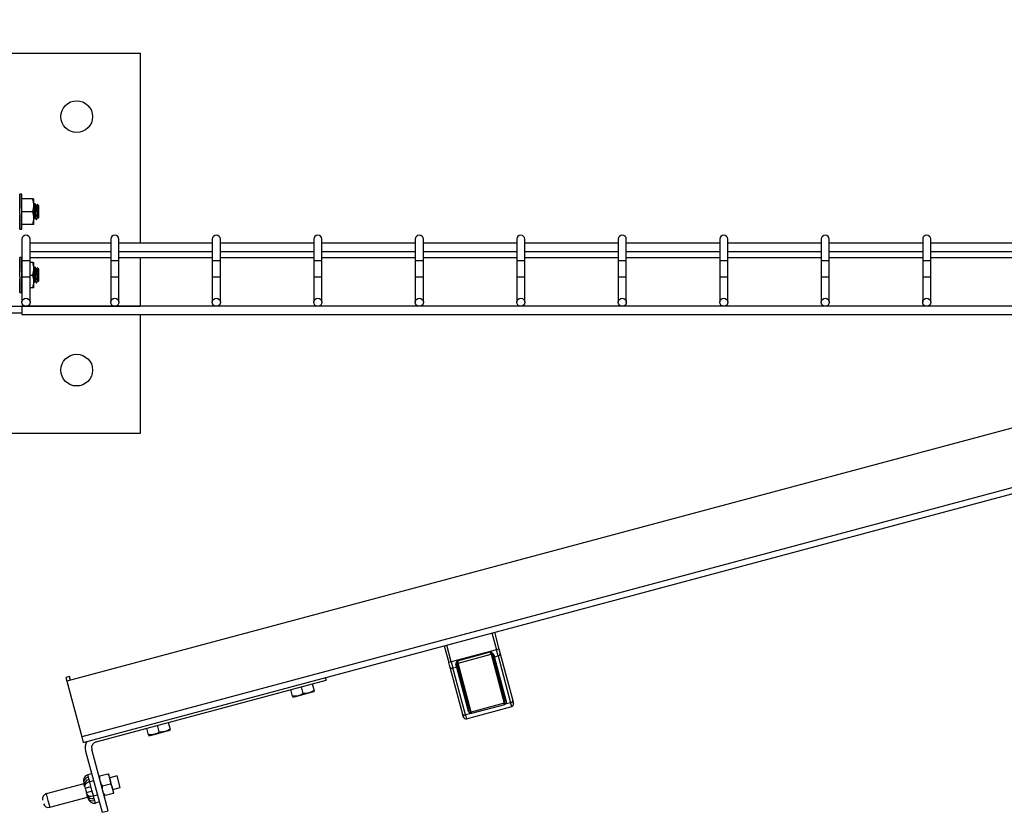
# Model space of a CAD drawing. Header units: inches. Extents: x 0.2 to 10.8, y 0.2 to 8.2.
# Tile 26 of 55: x 3.633 to 4.441, y 6.385 to 7.037. Entities that reach past the tile are written whole.
import ezdxf

# ---------------------------------------------------------------- set-up
doc = ezdxf.new("R2010")
doc.units = ezdxf.units.IN
doc.header["$MEASUREMENT"] = 0
doc.layers.add('DIMENSIONS', color=140, linetype='Continuous', lineweight=25)
doc.styles.add('SLDTEXTSTYLE0', font='TXT', dxfattribs={"width": 0.7})
doc.dimstyles.new('SLDDIMSTYLE0', dxfattribs={"dimtxt": 0.084961, "dimasz": 0.13, "dimexe": 0, "dimexo": 0.0625, "dimgap": 0.02124, "dimtad": 0, "dimtih": 1, "dimtoh": 1, "dimlfac": 24, "dimrnd": 1e-09, "dimzin": 12, "dimdsep": 46, "dimtxsty": 'SLDTEXTSTYLE0', "dimsah": 1, "dimcen": 0.09, "dimadec": 0, "dimazin": 3, "dimtfac": 1, "dimtofl": 0, "dimtmove": 0, "dimatfit": 3, "dimfxl": 0, "dimfrac": 2, "dimtolj": 1, "dimtzin": 12, "dimarcsym": 0})

# ---------------------------------------------------------------- blocks, each defined once
blk = doc.blocks.new('_D_7')
at = {"layer": 'DIMENSIONS'}
for p, q in [((3.52313, 6.94981), (3.52313, 7.41289)), ((5.15855, 6.94981), (5.15855, 7.41289)), ((3.52313, 7.28789), (4.08217, 7.28789)), ((4.19729, 7.28789), (4.16876, 7.28789)), ((4.16876, 7.28789), (4.16876, 7.15286)), ((4.52044, 7.28789), (4.54897, 7.28789)), ((4.54897, 7.28789), (4.54897, 7.15286)), ((5.15855, 7.28789), (4.63556, 7.28789)), ((4.16876, 7.15286), (4.19729, 7.15286)), ((4.54897, 7.15286), (4.52044, 7.15286))]:
    blk.add_line(p, q, dxfattribs=at)
for points in [[(3.52313, 7.28789), (3.65313, 7.26789), (3.65313, 7.30789)], [(5.15855, 7.28789), (5.02855, 7.30789), (5.02855, 7.26789)]]:
    blk.add_solid(points, dxfattribs=at)
at = {"layer": 'DIMENSIONS', "char_height": 0.083333, "attachment_point": 1, "style": 'SLDTEXTSTYLE0'}
for s, insert in [('39.25', (4.19729, 7.41434)), ('997.0', (4.19729, 7.26029))]:
    blk.add_mtext(s, dxfattribs=dict(at, insert=insert))

msp = doc.modelspace()

# ---------------------------------------------------------------- linework, layer by layer
for p, q in [((3.41897, 7.00898), (3.73147, 7.00898)), ((3.73147, 7.00898), (3.73147, 6.85281)), ((3.63268, 6.89302), (3.63251, 6.89302)), ((3.63251, 6.89302), (3.63251, 6.89248)), ((3.63268, 6.89248), (3.63251, 6.89248)), ((3.63251, 6.89248), (3.63252, 6.8914)), ((3.63268, 6.8914), (3.63251, 6.8914)), ((3.63251, 6.8914), (3.63252, 6.88984)), ((3.63268, 6.88984), (3.63251, 6.88984)), ((3.63251, 6.88984), (3.63252, 6.88786)), ((3.63252, 6.88903), (3.63251, 6.88903)), ((3.63418, 6.89309), (3.63259, 6.89309)), ((3.63418, 6.86445), (3.63418, 6.89309)), ((3.6433, 6.88919), (3.63418, 6.88919)), ((3.64423, 6.88398), (3.64423, 6.88919)), ((3.63268, 6.88786), (3.63251, 6.88786)), ((3.63251, 6.88786), (3.63253, 6.88552)), ((3.63268, 6.88552), (3.63251, 6.88552)), ((3.63251, 6.88552), (3.63253, 6.88361)), ((3.63268, 6.88293), (3.63251, 6.88293)), ((3.63251, 6.88293), (3.63253, 6.88175)), ((3.64423, 6.87356), (3.64423, 6.88398)), ((3.64524, 6.88528), (3.64495, 6.88528)), ((3.6464, 6.88378), (3.64613, 6.88378)), ((3.64813, 6.88354), (3.64699, 6.88469)), ((3.64813, 6.874), (3.64813, 6.88354)), ((3.63268, 6.88017), (3.63251, 6.88017)), ((3.63268, 6.87737), (3.63251, 6.88017)), ((3.63251, 6.87737), (3.63253, 6.87776)), ((3.63268, 6.87737), (3.63251, 6.87737)), ((3.63251, 6.87461), (3.63253, 6.87579)), ((3.63268, 6.87461), (3.63251, 6.87461)), ((3.63251, 6.87202), (3.63253, 6.87393)), ((3.63253, 6.87776), (3.63265, 6.87776)), ((3.63253, 6.87579), (3.6326, 6.87579)), ((3.63253, 6.87393), (3.63255, 6.87393)), ((3.63418, 6.87877), (3.6433, 6.87877)), ((3.64423, 6.86835), (3.64423, 6.87356)), ((3.64495, 6.87376), (3.64522, 6.87376)), ((3.64611, 6.87226), (3.6464, 6.87226)), ((3.6465, 6.87246), (3.6464, 6.87226)), ((3.64727, 6.87376), (3.64756, 6.87376)), ((3.6477, 6.87356), (3.64813, 6.874)), ((3.63268, 6.87202), (3.63251, 6.87202)), ((3.63251, 6.86968), (3.63253, 6.87174)), ((3.63268, 6.86968), (3.63251, 6.86968)), ((3.63251, 6.8677), (3.63252, 6.86951)), ((3.63251, 6.86851), (3.63252, 6.86851)), ((3.63268, 6.8677), (3.63251, 6.8677)), ((3.63251, 6.86614), (3.63252, 6.8676)), ((3.63268, 6.86614), (3.63251, 6.86614)), ((3.63251, 6.86506), (3.63252, 6.86609)), ((3.63268, 6.86506), (3.63251, 6.86506)), ((3.63251, 6.86452), (3.63251, 6.86505)), ((3.63268, 6.86452), (3.63251, 6.86452)), ((3.63259, 6.86445), (3.63418, 6.86445)), ((3.6433, 6.86835), (3.63418, 6.86835)), ((3.63438, 6.85614), (3.63438, 6.83864)), ((3.64105, 6.83864), (3.64105, 6.85614)), ((3.7073, 6.85614), (3.7073, 6.83864)), ((3.71397, 6.83864), (3.71397, 6.85614)), ((3.79063, 6.85614), (3.79063, 6.83864)), ((3.7973, 6.83864), (3.7973, 6.85614)), ((3.87397, 6.85614), (3.87397, 6.83864)), ((3.88063, 6.83864), (3.88063, 6.85614)), ((3.9573, 6.85614), (3.9573, 6.83864)), ((3.96397, 6.83864), (3.96397, 6.85614)), ((4.04063, 6.85614), (4.04063, 6.83864)), ((4.0473, 6.83864), (4.0473, 6.85614)), ((4.12397, 6.85614), (4.12397, 6.83864)), ((4.13063, 6.83864), (4.13063, 6.85614)), ((4.2073, 6.85614), (4.2073, 6.83864)), ((4.21397, 6.83864), (4.21397, 6.85614)), ((4.29063, 6.85614), (4.29063, 6.83864)), ((4.2973, 6.83864), (4.2973, 6.85614)), ((4.37397, 6.85614), (4.37397, 6.83864)), ((4.38063, 6.83864), (4.38063, 6.85614)), ((3.7073, 6.85281), (3.64105, 6.85281)), ((3.79063, 6.85281), (3.71397, 6.85281)), ((3.87397, 6.85281), (3.7973, 6.85281)), ((3.9573, 6.85281), (3.88063, 6.85281)), ((4.04063, 6.85281), (3.96397, 6.85281)), ((4.12397, 6.85281), (4.0473, 6.85281)), ((4.2073, 6.85281), (4.13063, 6.85281)), ((4.29063, 6.85281), (4.21397, 6.85281)), ((4.37397, 6.85281), (4.2973, 6.85281)), ((4.4573, 6.85281), (4.38063, 6.85281)), ((3.63268, 6.84094), (3.63251, 6.84094)), ((3.63251, 6.84094), (3.63251, 6.84039)), ((3.63268, 6.84039), (3.63251, 6.84039)), ((3.63251, 6.84039), (3.63252, 6.83932)), ((3.63418, 6.84101), (3.63259, 6.84101)), ((3.63418, 6.81236), (3.63418, 6.84101)), ((3.64105, 6.84614), (3.7073, 6.84614)), ((3.64105, 6.84123), (3.7073, 6.84123)), ((3.71397, 6.84614), (3.79063, 6.84614)), ((3.71397, 6.84123), (3.79063, 6.84123)), ((3.73147, 6.84123), (3.73147, 6.80102)), ((3.7973, 6.84614), (3.87397, 6.84614)), ((3.7973, 6.84123), (3.87397, 6.84123)), ((3.88063, 6.84614), (3.9573, 6.84614)), ((3.88063, 6.84123), (3.9573, 6.84123)), ((3.96397, 6.84614), (4.04063, 6.84614)), ((3.96397, 6.84123), (4.04063, 6.84123)), ((4.0473, 6.84614), (4.12397, 6.84614)), ((4.0473, 6.84123), (4.12397, 6.84123)), ((4.13063, 6.84614), (4.2073, 6.84614)), ((4.13063, 6.84123), (4.2073, 6.84123)), ((4.21397, 6.84614), (4.29063, 6.84614)), ((4.21397, 6.84123), (4.29063, 6.84123)), ((4.2973, 6.84614), (4.37397, 6.84614)), ((4.2973, 6.84123), (4.37397, 6.84123)), ((4.38063, 6.84614), (4.4573, 6.84614)), ((4.38063, 6.84123), (4.4573, 6.84123)), ((3.63268, 6.83932), (3.63251, 6.83932)), ((3.63251, 6.83932), (3.63252, 6.83776)), ((3.63268, 6.83776), (3.63251, 6.83776)), ((3.63251, 6.83776), (3.63252, 6.83577)), ((3.63252, 6.83695), (3.63251, 6.83695)), ((3.63268, 6.83577), (3.63251, 6.83577)), ((3.63251, 6.83577), (3.63253, 6.83344)), ((3.63268, 6.83344), (3.63251, 6.83344)), ((3.63251, 6.83344), (3.63253, 6.83152)), ((3.63438, 6.8371), (3.63418, 6.8371)), ((3.63438, 6.83864), (3.63438, 6.8251)), ((3.63438, 6.83864), (3.63772, 6.83864)), ((3.63772, 6.83864), (3.64105, 6.83864)), ((3.64105, 6.8251), (3.64105, 6.83864)), ((3.6433, 6.8371), (3.64105, 6.8371)), ((3.64423, 6.83189), (3.64423, 6.8371)), ((3.64423, 6.82148), (3.64423, 6.83189)), ((3.64524, 6.8332), (3.64495, 6.8332)), ((3.64813, 6.83146), (3.64699, 6.83261)), ((3.7073, 6.83864), (3.7073, 6.8251)), ((3.7073, 6.83864), (3.71063, 6.83864)), ((3.71063, 6.83864), (3.71397, 6.83864)), ((3.71397, 6.8251), (3.71397, 6.83864)), ((3.79063, 6.83864), (3.79063, 6.8251)), ((3.79063, 6.83864), (3.79397, 6.83864)), ((3.79397, 6.83864), (3.7973, 6.83864)), ((3.7973, 6.8251), (3.7973, 6.83864)), ((3.87397, 6.83864), (3.87397, 6.8251)), ((3.87397, 6.83864), (3.8773, 6.83864)), ((3.8773, 6.83864), (3.88063, 6.83864)), ((3.88063, 6.8251), (3.88063, 6.83864)), ((3.9573, 6.83864), (3.9573, 6.8251)), ((3.9573, 6.83864), (3.96063, 6.83864)), ((3.96063, 6.83864), (3.96397, 6.83864)), ((3.96397, 6.8251), (3.96397, 6.83864)), ((4.04063, 6.83864), (4.04063, 6.8251)), ((4.04063, 6.83864), (4.04397, 6.83864)), ((4.04397, 6.83864), (4.0473, 6.83864)), ((4.0473, 6.8251), (4.0473, 6.83864)), ((4.12397, 6.83864), (4.12397, 6.8251)), ((4.12397, 6.83864), (4.1273, 6.83864)), ((4.1273, 6.83864), (4.13063, 6.83864)), ((4.13063, 6.8251), (4.13063, 6.83864)), ((4.2073, 6.83864), (4.2073, 6.8251)), ((4.2073, 6.83864), (4.21063, 6.83864)), ((4.21063, 6.83864), (4.21397, 6.83864)), ((4.21397, 6.8251), (4.21397, 6.83864)), ((4.29063, 6.83864), (4.29063, 6.8251)), ((4.29063, 6.83864), (4.29397, 6.83864)), ((4.29397, 6.83864), (4.2973, 6.83864)), ((4.2973, 6.8251), (4.2973, 6.83864)), ((4.37397, 6.83864), (4.37397, 6.8251)), ((4.37397, 6.83864), (4.3773, 6.83864)), ((4.3773, 6.83864), (4.38063, 6.83864)), ((4.38063, 6.8251), (4.38063, 6.83864)), ((3.63268, 6.83084), (3.63251, 6.83084)), ((3.63251, 6.83084), (3.63253, 6.82966)), ((3.63268, 6.82528), (3.63251, 6.82809)), ((3.63268, 6.82809), (3.63251, 6.82809)), ((3.63251, 6.82528), (3.63253, 6.82568)), ((3.63268, 6.82528), (3.63251, 6.82528)), ((3.63251, 6.82253), (3.63253, 6.82371)), ((3.63253, 6.82568), (3.63265, 6.82568)), ((3.63253, 6.82371), (3.6326, 6.82371)), ((3.63418, 6.82669), (3.63438, 6.82669)), ((3.63438, 6.8251), (3.63438, 6.80435)), ((3.63438, 6.8251), (3.64105, 6.8251)), ((3.64105, 6.82669), (3.6433, 6.82669)), ((3.64105, 6.80435), (3.64105, 6.8251)), ((3.6464, 6.83169), (3.64613, 6.83169)), ((3.64813, 6.82191), (3.64813, 6.83146)), ((3.7073, 6.8251), (3.7073, 6.80435)), ((3.7073, 6.8251), (3.71397, 6.8251)), ((3.71397, 6.80435), (3.71397, 6.8251)), ((3.79063, 6.8251), (3.79063, 6.80435)), ((3.79063, 6.8251), (3.7973, 6.8251)), ((3.7973, 6.80435), (3.7973, 6.8251)), ((3.87397, 6.8251), (3.87397, 6.80435)), ((3.87397, 6.8251), (3.88063, 6.8251)), ((3.88063, 6.80435), (3.88063, 6.8251)), ((3.9573, 6.8251), (3.9573, 6.80435)), ((3.9573, 6.8251), (3.96397, 6.8251)), ((3.96397, 6.80435), (3.96397, 6.8251)), ((4.04063, 6.8251), (4.04063, 6.80435)), ((4.04063, 6.8251), (4.0473, 6.8251)), ((4.0473, 6.80435), (4.0473, 6.8251)), ((4.12397, 6.8251), (4.12397, 6.80435)), ((4.12397, 6.8251), (4.13063, 6.8251)), ((4.13063, 6.80435), (4.13063, 6.8251)), ((4.2073, 6.8251), (4.2073, 6.80435)), ((4.2073, 6.8251), (4.21397, 6.8251)), ((4.21397, 6.80435), (4.21397, 6.8251)), ((4.29063, 6.8251), (4.29063, 6.80435)), ((4.29063, 6.8251), (4.2973, 6.8251)), ((4.2973, 6.80435), (4.2973, 6.8251)), ((4.37397, 6.8251), (4.37397, 6.80435)), ((4.37397, 6.8251), (4.38063, 6.8251)), ((4.38063, 6.80435), (4.38063, 6.8251)), ((3.63268, 6.82253), (3.63251, 6.82253)), ((3.63251, 6.81993), (3.63253, 6.82185)), ((3.63268, 6.81993), (3.63251, 6.81993)), ((3.63251, 6.8176), (3.63253, 6.81965)), ((3.63268, 6.8176), (3.63251, 6.8176)), ((3.63251, 6.81561), (3.63252, 6.81742)), ((3.63251, 6.81643), (3.63252, 6.81643)), ((3.63268, 6.81561), (3.63251, 6.81561)), ((3.63253, 6.82185), (3.63255, 6.82185)), ((3.63438, 6.81627), (3.63418, 6.81627)), ((3.6433, 6.81627), (3.64105, 6.81627)), ((3.64423, 6.81627), (3.64423, 6.82148)), ((3.64495, 6.82168), (3.64522, 6.82168)), ((3.64611, 6.82018), (3.6464, 6.82018)), ((3.6465, 6.82037), (3.6464, 6.82018)), ((3.64727, 6.82168), (3.64756, 6.82168)), ((3.6477, 6.82148), (3.64813, 6.82191)), ((3.63251, 6.81405), (3.63252, 6.81551)), ((3.63268, 6.81405), (3.63251, 6.81405)), ((3.63251, 6.81298), (3.63252, 6.81401)), ((3.63268, 6.81298), (3.63251, 6.81298)), ((3.63251, 6.81243), (3.63251, 6.81296)), ((3.63268, 6.81243), (3.63251, 6.81243)), ((3.63259, 6.81236), (3.63418, 6.81236)), ((3.6242, 6.80102), (3.73151, 6.80102)), ((5.0473, 6.80102), (3.63438, 6.80102)), ((3.63438, 6.80102), (3.63438, 6.79435)), ((3.63438, 6.79544), (3.60651, 6.79544)), ((3.63438, 6.79435), (5.0473, 6.79435)), ((4.79577, 6.79435), (3.67127, 6.49304)), ((3.73147, 6.79435), (3.73147, 6.69648)), ((4.96135, 6.78977), (3.68351, 6.44737)), ((3.68475, 6.44273), (4.96259, 6.78513)), ((3.73147, 6.69648), (3.41897, 6.69648)), ((4.02028, 6.53264), (4.02401, 6.51874)), ((4.02229, 6.53318), (4.02602, 6.51928)), ((3.9811, 6.52214), (3.98482, 6.50824)), ((3.98683, 6.50878), (3.98311, 6.52268)), ((4.02401, 6.51874), (3.98683, 6.50878)), ((3.99197, 6.50973), (4.01908, 6.51699)), ((4.01959, 6.51508), (4.01908, 6.51699)), ((4.02602, 6.51928), (4.02401, 6.51874)), ((4.02533, 6.5138), (4.02401, 6.51874)), ((3.98683, 6.50878), (3.98482, 6.50824)), ((3.98683, 6.50878), (3.98816, 6.50384)), ((3.99197, 6.50973), (3.99248, 6.50782)), ((3.99248, 6.50782), (4.01959, 6.51508)), ((4.01959, 6.51508), (4.03035, 6.47494)), ((4.02114, 6.51334), (4.03076, 6.47745)), ((4.022, 6.51415), (4.02231, 6.51299)), ((4.02231, 6.51299), (4.02533, 6.5138)), ((4.03193, 6.4771), (4.02231, 6.51299)), ((4.02533, 6.5138), (4.03565, 6.47527)), ((4.02701, 6.51557), (4.03734, 6.47704)), ((3.98581, 6.50453), (3.99614, 6.466)), ((3.98816, 6.50384), (3.99118, 6.50465)), ((3.99848, 6.46531), (3.98816, 6.50384)), ((3.99118, 6.50465), (3.99087, 6.5058)), ((3.99118, 6.50465), (4.00079, 6.46876)), ((4.00163, 6.46964), (3.99202, 6.50553)), ((4.00324, 6.46768), (3.99248, 6.50782)), ((3.67339, 6.49672), (3.67049, 6.49594)), ((3.67049, 6.49594), (3.67127, 6.49304)), ((3.67127, 6.49304), (3.68351, 6.44737)), ((3.67417, 6.49382), (3.67339, 6.49672)), ((3.69538, 6.4433), (3.88404, 6.49385)), ((3.88347, 6.49598), (3.88404, 6.49385)), ((3.85659, 6.4806), (3.85511, 6.4861)), ((3.86539, 6.48295), (3.86392, 6.48846)), ((3.87, 6.48335), (3.87441, 6.48453)), ((3.87272, 6.49082), (3.8742, 6.48531)), ((3.8568, 6.47981), (3.8612, 6.48099)), ((3.8612, 6.48099), (3.87, 6.48335)), ((3.99931, 6.4622), (4.03649, 6.47216)), ((4.03035, 6.47494), (4.00324, 6.46768)), ((4.0307, 6.47364), (4.00359, 6.46637)), ((4.03086, 6.47508), (4.03035, 6.47494)), ((4.0307, 6.47364), (4.03035, 6.47494)), ((4.03565, 6.47527), (4.03103, 6.47403)), ((4.03649, 6.47216), (4.03565, 6.47527)), ((4.0031, 6.46654), (3.99848, 6.46531)), ((3.99848, 6.46531), (3.99931, 6.4622)), ((4.00324, 6.46768), (4.00273, 6.46754)), ((4.00324, 6.46768), (4.00359, 6.46637)), ((3.73836, 6.44892), (3.73689, 6.45442)), ((3.74717, 6.45128), (3.74569, 6.45678)), ((3.75178, 6.45167), (3.75618, 6.45285)), ((3.7545, 6.45914), (3.75597, 6.45363)), ((3.68351, 6.44737), (3.68475, 6.44273)), ((3.73857, 6.44813), (3.74298, 6.44931)), ((3.74298, 6.44931), (3.75178, 6.45167)), ((3.70518, 6.38661), (3.6917, 6.43692)), ((3.68667, 6.43557), (3.70015, 6.38526)), ((3.69164, 6.417), (3.68843, 6.41614)), ((3.68895, 6.41417), (3.68843, 6.41614)), ((3.68998, 6.41033), (3.68945, 6.4123)), ((3.70488, 6.41659), (3.69837, 6.41485)), ((3.70665, 6.41282), (3.70559, 6.41678)), ((3.7125, 6.41523), (3.70644, 6.41361)), ((3.70877, 6.4049), (3.70665, 6.41282)), ((3.71505, 6.40573), (3.7125, 6.41523)), ((3.68522, 6.40878), (3.65423, 6.40048)), ((3.68509, 6.40927), (3.68524, 6.40869)), ((3.6859, 6.40625), (3.68574, 6.40683)), ((3.6859, 6.40625), (3.68621, 6.40509)), ((3.68621, 6.40509), (3.69104, 6.40639)), ((3.6932, 6.41119), (3.68998, 6.41033)), ((3.69104, 6.40639), (3.68998, 6.41033)), ((3.7005, 6.40692), (3.707, 6.40867)), ((3.70983, 6.40093), (3.70877, 6.4049)), ((3.70899, 6.4041), (3.71505, 6.40573)), ((3.65423, 6.40048), (3.65572, 6.39493)), ((3.65721, 6.38937), (3.6882, 6.39767)), ((3.69204, 6.40266), (3.68721, 6.40137)), ((3.68721, 6.40137), (3.68752, 6.40021)), ((3.68752, 6.40021), (3.68767, 6.39963)), ((3.68833, 6.39719), (3.68817, 6.39777)), ((3.69309, 6.39871), (3.69204, 6.40266)), ((3.69309, 6.39871), (3.69631, 6.39958)), ((3.69362, 6.39674), (3.69309, 6.39871)), ((3.70913, 6.40074), (3.70262, 6.399)), ((3.65572, 6.39493), (3.65721, 6.38937)), ((3.69465, 6.3929), (3.69412, 6.39488)), ((3.69787, 6.39377), (3.69465, 6.3929)), ((3.70015, 6.38526), (3.70518, 6.38661))]:
    msp.add_line(p, q)
for centre, radius in [((3.67938, 6.95689), 0.01302), ((3.63772, 6.80435), 0.00333), ((3.71063, 6.80435), 0.00333), ((3.79397, 6.80435), 0.00333), ((3.8773, 6.80435), 0.00333), ((3.96063, 6.80435), 0.00333), ((4.04397, 6.80435), 0.00333), ((4.1273, 6.80435), 0.00333), ((4.21063, 6.80435), 0.00333), ((4.29397, 6.80435), 0.00333), ((4.3773, 6.80435), 0.00333), ((3.67938, 6.74856), 0.01302)]:
    msp.add_circle(centre, radius)
for centre, radius, start, end in [((3.63772, 6.85614), 0.00333, 0, 180), ((3.71063, 6.85614), 0.00333, 0, 180), ((3.79397, 6.85614), 0.00333, 0, 180), ((3.8773, 6.85614), 0.00333, 0, 180), ((3.96063, 6.85614), 0.00333, 0, 180), ((4.04397, 6.85614), 0.00333, 0, 180), ((4.1273, 6.85614), 0.00333, 0, 180), ((4.21063, 6.85614), 0.00333, 0, 180), ((4.29397, 6.85614), 0.00333, 0, 180), ((4.3773, 6.85614), 0.00333, 0, 180), ((4.01986, 6.51407), 0.00104, 15, 105), ((4.02157, 6.51498), 0.000943, 222.23668, 297.42042), ((4.02192, 6.51382), 0.000918, 211.74273, 295.18284), ((4.02518, 6.51563), 0.00184, 274.81716, 358.25727), ((3.98738, 6.5055), 0.00184, 211.74273, 295.18284), ((3.99082, 6.50675), 0.000943, 272.57958, 347.76332), ((3.9911, 6.50556), 0.000918, 274.81716, 358.25727), ((3.99275, 6.50681), 0.00104, 105, 195), ((4.03154, 6.47793), 0.000918, 211.74273, 295.18284), ((4.0355, 6.4771), 0.00184, 274.81716, 358.25727), ((4.00072, 6.46967), 0.000918, 274.81716, 358.25727), ((4.03215, 6.47597), 0.00224, 231.8395, 240.13061), ((4.03253, 6.4767), 0.00233, 224.2413, 244.71091), ((4.03595, 6.47417), 0.00208, 285, 15), ((3.9977, 6.46697), 0.00184, 211.74273, 295.18284), ((3.99878, 6.46421), 0.00208, 195, 285), ((4.00047, 6.46811), 0.00233, 325.28909, 345.7587), ((4.00117, 6.46767), 0.00224, 329.86939, 338.1605), ((3.69673, 6.43827), 0.01042, 149.60213, 195), ((3.69673, 6.43827), 0.00521, 105, 195), ((3.68987, 6.40956), 0.0047, 101.18874, 190.59805), ((3.69037, 6.40769), 0.0047, 101.18874, 190.59805), ((3.65531, 6.39645), 0.00417, 105, 195), ((3.69211, 6.40119), 0.0047, 199.40195, 288.81126), ((3.69261, 6.39933), 0.0047, 199.40195, 288.81126), ((3.65613, 6.3934), 0.00417, 195, 285)]:
    msp.add_arc(centre, radius, start, end)
for centre, major_axis, ratio, start_param, end_param in [((3.63259, 6.87877), (0, 0.01432), 0.059359, 6.185011, 6.38136), ((3.63259, 6.87877), (-0.00017, 0.01432), 0.05821, 5.987985, 6.184334), ((3.63259, 6.87877), (-0.00033, 0.01432), 0.054812, 5.791063, 5.987412), ((3.63259, 6.87877), (-0.00047, 0.01432), 0.049301, 5.594332, 5.790682), ((3.63259, 6.87877), (0.00047, 0.01432), 0.049301, 0.668167, 0.688853), ((3.63259, 6.87877), (-0.0006, 0.01432), 0.041899, 5.397851, 5.5942), ((3.63259, 6.87877), (-0.00071, 0.01432), 0.032898, 5.201637, 5.397987), ((3.63259, 6.87877), (-0.00079, 0.01432), 0.022647, 5.005671, 5.20202), ((3.63259, 6.87877), (-0.00083, 0.01432), 0.011541, 4.809892, 5.006241), ((3.63259, 6.87877), (-0.00056, 0.01026), 0.022647, 5.128366, 5.20202), ((3.63259, 6.87877), (-0.0006, 0.01026), 0.011541, 4.848974, 5.006241), ((3.63259, 6.87877), (-0.00083, 0.01432), 0.011541, 1.668299, 1.864649), ((3.63259, 6.87877), (-0.00079, 0.01432), 0.022647, 1.864078, 2.060428), ((3.63259, 6.87877), (-0.00071, 0.01432), 0.032898, 2.060045, 2.256394), ((3.63259, 6.87877), (-0.0006, 0.01432), 0.041899, 2.256258, 2.452608), ((3.63259, 6.87877), (-0.00047, 0.01432), 0.049301, 2.452739, 2.649089), ((3.63259, 6.87877), (-0.00033, 0.01432), 0.054812, 2.64947, 2.845819), ((3.63259, 6.87877), (-0.00017, 0.01432), 0.05821, 2.846392, 3.042741), ((3.63259, 6.87877), (0, 0.01432), 0.059359, 3.043418, 3.141593), ((3.63259, 6.82669), (0, 0.01432), 0.059359, 6.185011, 6.38136), ((3.63259, 6.82669), (-0.00017, 0.01432), 0.05821, 5.987985, 6.184334), ((3.63259, 6.82669), (-0.00033, 0.01432), 0.054812, 5.791063, 5.987412), ((3.63259, 6.82669), (-0.00047, 0.01432), 0.049301, 5.594332, 5.790682), ((3.63259, 6.82669), (0.00047, 0.01432), 0.049301, 0.668167, 0.688853), ((3.63259, 6.82669), (-0.0006, 0.01432), 0.041899, 5.397851, 5.5942), ((3.63259, 6.82669), (-0.00071, 0.01432), 0.032898, 5.201637, 5.397987), ((3.63259, 6.82669), (-0.00079, 0.01432), 0.022647, 5.005671, 5.20202), ((3.63259, 6.82669), (-0.00083, 0.01432), 0.011541, 4.809892, 5.006241), ((3.63259, 6.82669), (-0.00083, 0.01432), 0.011541, 1.668299, 1.864649), ((3.63259, 6.82669), (-0.00056, 0.01026), 0.022647, 5.128366, 5.20202), ((3.63259, 6.82669), (-0.0006, 0.01026), 0.011541, 4.848974, 5.006241), ((3.63259, 6.82669), (-0.00079, 0.01432), 0.022647, 1.864078, 2.060428), ((3.63259, 6.82669), (-0.00071, 0.01432), 0.032898, 2.060045, 2.256394), ((3.63259, 6.82669), (-0.0006, 0.01432), 0.041899, 2.256258, 2.452608), ((3.63259, 6.82669), (-0.00047, 0.01432), 0.049301, 2.452739, 2.649089), ((3.63259, 6.82669), (-0.00033, 0.01432), 0.054812, 2.64947, 2.845819), ((3.63259, 6.82669), (-0.00017, 0.01432), 0.05821, 2.846392, 3.042741), ((3.63259, 6.82669), (0, 0.01432), 0.059359, 3.043418, 3.141593), ((3.68992, 6.41056), (-0.00149, 0.00558), 0.866025, 0, 1.570796), ((3.69073, 6.40754), (0.00483, 0.00129), 0.57735, 1.570796, 3.141593), ((3.69235, 6.4015), (0.00483, 0.00129), 0.57735, 3.141593, 4.712389), ((3.69316, 6.39848), (0.00149, -0.00558), 0.866025, 4.712389, 6.283185)]:
    msp.add_ellipse(centre, major_axis=major_axis, ratio=ratio, start_param=start_param, end_param=end_param)
for points in [[(3.64423, 6.88398), (3.64423, 6.88576), (3.64387, 6.88748), (3.6433, 6.88919)], [(3.6433, 6.88919), (3.64387, 6.88919), (3.64423, 6.88919), (3.64423, 6.88919)], [(3.6433, 6.87877), (3.64387, 6.88047), (3.64423, 6.8822), (3.64423, 6.88398)], [(3.64423, 6.87356), (3.64423, 6.87534), (3.64387, 6.87707), (3.6433, 6.87877)], [(3.6433, 6.86835), (3.64387, 6.87005), (3.64423, 6.87178), (3.64423, 6.87356)], [(3.64423, 6.86835), (3.64423, 6.86835), (3.64387, 6.86835), (3.6433, 6.86835)], [(3.64423, 6.83189), (3.64423, 6.83367), (3.64387, 6.8354), (3.6433, 6.8371)], [(3.6433, 6.8371), (3.64387, 6.8371), (3.64423, 6.8371), (3.64423, 6.8371)], [(3.6433, 6.82669), (3.64387, 6.82839), (3.64423, 6.83012), (3.64423, 6.83189)], [(3.64423, 6.82148), (3.64423, 6.82326), (3.64387, 6.82498), (3.6433, 6.82669)], [(3.6433, 6.81627), (3.64387, 6.81797), (3.64423, 6.8197), (3.64423, 6.82148)], [(3.64423, 6.81627), (3.64423, 6.81627), (3.64387, 6.81627), (3.6433, 6.81627)], [(4.02114, 6.51334), (4.02105, 6.51366), (4.02096, 6.51399), (4.02087, 6.51435)], [(3.98581, 6.50453), (3.98553, 6.50559), (3.98518, 6.5069), (3.98482, 6.50824)], [(3.99175, 6.50655), (3.99184, 6.50619), (3.99193, 6.50585), (3.99202, 6.50553)], [(3.8742, 6.48531), (3.87289, 6.48445), (3.87151, 6.48375), (3.87, 6.48335)], [(3.87441, 6.48453), (3.87441, 6.48453), (3.87432, 6.48483), (3.8742, 6.48531)], [(3.8612, 6.48099), (3.8597, 6.48059), (3.85815, 6.4805), (3.85659, 6.4806)], [(3.85659, 6.4806), (3.85672, 6.48012), (3.8568, 6.47981), (3.8568, 6.47981)], [(3.86539, 6.48295), (3.86408, 6.48209), (3.8627, 6.48139), (3.8612, 6.48099)], [(3.87, 6.48335), (3.8685, 6.48294), (3.86696, 6.48286), (3.86539, 6.48295)], [(4.03734, 6.47704), (4.03773, 6.47557), (4.03796, 6.47471), (4.03796, 6.47471)], [(4.0307, 6.47364), (4.03072, 6.47381), (4.03075, 6.47401), (4.03076, 6.47421)], [(4.03076, 6.47421), (4.03079, 6.47451), (4.03083, 6.47481), (4.03086, 6.47508)], [(4.03153, 6.4746), (4.03138, 6.4744), (4.03121, 6.47421), (4.03103, 6.47403)], [(3.99676, 6.46367), (3.99676, 6.46367), (3.99653, 6.46453), (3.99614, 6.466)], [(4.0031, 6.46654), (4.00286, 6.46662), (4.00262, 6.46669), (4.00239, 6.46679)], [(4.00273, 6.46754), (4.00289, 6.46732), (4.00307, 6.46708), (4.00324, 6.46684)], [(4.00324, 6.46684), (4.00336, 6.46667), (4.00348, 6.46651), (4.00359, 6.46637)], [(3.75597, 6.45363), (3.75466, 6.45277), (3.75328, 6.45207), (3.75178, 6.45167)], [(3.75618, 6.45285), (3.75618, 6.45285), (3.7561, 6.45316), (3.75597, 6.45363)], [(3.74298, 6.44931), (3.74147, 6.44891), (3.73993, 6.44882), (3.73836, 6.44892)], [(3.73836, 6.44892), (3.73849, 6.44844), (3.73857, 6.44813), (3.73857, 6.44813)], [(3.74717, 6.45128), (3.74586, 6.45041), (3.74448, 6.44971), (3.74298, 6.44931)], [(3.75178, 6.45167), (3.75028, 6.45127), (3.74873, 6.45118), (3.74717, 6.45128)], [(3.69837, 6.41485), (3.69794, 6.41473), (3.69767, 6.41466), (3.69767, 6.41466)], [(3.69873, 6.4107), (3.69837, 6.41205), (3.69829, 6.41344), (3.69837, 6.41485)], [(3.70559, 6.41678), (3.70559, 6.41678), (3.70531, 6.41671), (3.70488, 6.41659)], [(3.70488, 6.41659), (3.70566, 6.41541), (3.70629, 6.41417), (3.70665, 6.41282)], [(3.70665, 6.41282), (3.70701, 6.41147), (3.70709, 6.41008), (3.707, 6.40867)], [(3.7005, 6.40692), (3.69972, 6.4081), (3.69909, 6.40934), (3.69873, 6.4107)], [(3.70085, 6.40277), (3.70049, 6.40412), (3.70041, 6.40551), (3.7005, 6.40692)], [(3.707, 6.40867), (3.70778, 6.40749), (3.70841, 6.40625), (3.70877, 6.4049)], [(3.70877, 6.4049), (3.70914, 6.40354), (3.70921, 6.40215), (3.70913, 6.40074)], [(3.70262, 6.399), (3.70184, 6.40018), (3.70121, 6.40142), (3.70085, 6.40277)], [(3.70191, 6.39881), (3.70191, 6.39881), (3.70219, 6.39889), (3.70262, 6.399)], [(3.70913, 6.40074), (3.70956, 6.40086), (3.70983, 6.40093), (3.70983, 6.40093)]]:
    msp.add_open_spline(points, degree=3)
for points, knots in [([(3.64492, 6.88525), (3.64477, 6.885), (3.64454, 6.88461), (3.64431, 6.88421), (3.64423, 6.88407)], [0, 0, 0, 0, 0.638976, 1, 1, 1, 1]), ([(3.64423, 6.88334), (3.64424, 6.88327), (3.6443, 6.88303), (3.64439, 6.88209), (3.64453, 6.88065), (3.64465, 6.87896), (3.64477, 6.87726), (3.6449, 6.87572), (3.64503, 6.87456), (3.64512, 6.87391), (3.64518, 6.87388), (3.6452, 6.87387)], [0, 0, 0, 0, 0.04922, 0.177562, 0.305895, 0.434367, 0.562732, 0.691073, 0.819543, 0.947927, 1, 1, 1, 1]), ([(3.64423, 6.88064), (3.64426, 6.88026), (3.64434, 6.87932), (3.64445, 6.87759), (3.64461, 6.87568), (3.64477, 6.87423), (3.64489, 6.87362), (3.64495, 6.87377), (3.64495, 6.87377)], [0, 0, 0, 0, 0.128868, 0.31598, 0.510929, 0.752156, 0.995822, 1, 1, 1, 1]), ([(3.64607, 6.87237), (3.64606, 6.87237), (3.646, 6.87237), (3.64591, 6.87313), (3.64579, 6.87456), (3.64565, 6.87653), (3.64553, 6.87873), (3.64541, 6.88093), (3.64528, 6.88287), (3.64516, 6.88435), (3.64506, 6.8852), (3.64498, 6.8852), (3.64495, 6.8852)], [0, 0, 0, 0, 0.038672, 0.149479, 0.260221, 0.370965, 0.484928, 0.592593, 0.703326, 0.814133, 0.924887, 1, 1, 1, 1]), ([(3.6464, 6.87226), (3.64636, 6.87233), (3.64627, 6.87247), (3.64616, 6.87356), (3.64603, 6.8752), (3.64591, 6.87705), (3.64581, 6.87898), (3.6457, 6.88093), (3.64557, 6.88287), (3.64545, 6.88435), (3.64534, 6.8852), (3.64527, 6.8852), (3.64524, 6.8852)], [0, 0, 0, 0, 0.104501, 0.21204, 0.31953, 0.427057, 0.500054, 0.604556, 0.712038, 0.819591, 0.927093, 1, 1, 1, 1]), ([(3.64616, 6.88373), (3.64602, 6.88398), (3.64572, 6.88448), (3.64543, 6.88499), (3.64528, 6.88524)], [0, 0, 0, 0, 0.499646, 1, 1, 1, 1]), ([(3.64616, 6.88361), (3.64618, 6.88361), (3.64624, 6.88363), (3.64634, 6.88283), (3.6465, 6.88135), (3.64667, 6.87914), (3.64682, 6.87687), (3.64698, 6.87517), (3.64711, 6.87399), (3.64721, 6.87389), (3.64727, 6.87383)], [0, 0, 0, 0, 0.043947, 0.166578, 0.29304, 0.453165, 0.610474, 0.73828, 0.860993, 1, 1, 1, 1]), ([(3.64636, 6.88368), (3.64637, 6.88372), (3.64642, 6.88388), (3.64653, 6.88358), (3.64664, 6.8828), (3.64677, 6.88152), (3.6469, 6.87994), (3.64701, 6.87823), (3.64714, 6.87658), (3.64727, 6.87516), (3.64739, 6.8742), (3.64748, 6.87374), (3.64754, 6.87381), (3.64756, 6.87383)], [0, 0, 0, 0, 0.030981, 0.134855, 0.238742, 0.342545, 0.446407, 0.550302, 0.654106, 0.757955, 0.861856, 0.965661, 1, 1, 1, 1]), ([(3.64692, 6.88472), (3.64688, 6.88465), (3.6467, 6.88433), (3.64651, 6.88402), (3.64637, 6.88378)], [0, 0, 0, 0, 0.236939, 1, 1, 1, 1]), ([(3.64768, 6.87358), (3.64768, 6.87356), (3.64765, 6.87344), (3.64759, 6.87378), (3.64752, 6.87462), (3.64744, 6.87598), (3.64737, 6.87745), (3.64731, 6.87905), (3.64724, 6.8807), (3.64715, 6.88245), (3.64708, 6.88379), (3.64701, 6.88459), (3.64697, 6.88464), (3.64695, 6.88466)], [0, 0, 0, 0, 0.0151832, 0.11544, 0.2156518, 0.3184925, 0.4234313, 0.483979, 0.5936003, 0.7032216, 0.8128428, 0.9223585, 1, 1, 1, 1]), ([(3.63386, 6.87338), (3.63393, 6.87327), (3.63403, 6.87309), (3.63414, 6.87291), (3.63418, 6.87284)], [0, 0, 0, 0, 0.6236049, 1, 1, 1, 1]), ([(3.64414, 6.87233), (3.64428, 6.87257), (3.64456, 6.87305), (3.64484, 6.87353), (3.64498, 6.87376)], [0, 0, 0, 0, 0.504485, 1, 1, 1, 1]), ([(3.6452, 6.8738), (3.64534, 6.87355), (3.64564, 6.87304), (3.64593, 6.87254), (3.64607, 6.87229)], [0, 0, 0, 0, 0.499685, 1, 1, 1, 1]), ([(3.64644, 6.8723), (3.64659, 6.87255), (3.64688, 6.87306), (3.64717, 6.87356), (3.64732, 6.87381)], [0, 0, 0, 0, 0.500303, 1, 1, 1, 1]), ([(3.64492, 6.83317), (3.64477, 6.83292), (3.64454, 6.83252), (3.64431, 6.83213), (3.64423, 6.83199)], [0, 0, 0, 0, 0.6389764, 1, 1, 1, 1]), ([(3.64607, 6.82029), (3.64606, 6.82029), (3.646, 6.82029), (3.64591, 6.82105), (3.64579, 6.82248), (3.64565, 6.82445), (3.64553, 6.82664), (3.64541, 6.82884), (3.64528, 6.83079), (3.64516, 6.83227), (3.64506, 6.83311), (3.64498, 6.83311), (3.64495, 6.83312)], [0, 0, 0, 0, 0.038672, 0.149479, 0.260221, 0.370965, 0.484928, 0.592593, 0.703326, 0.814133, 0.924887, 1, 1, 1, 1]), ([(3.6464, 6.82018), (3.64636, 6.82024), (3.64627, 6.82038), (3.64616, 6.82148), (3.64603, 6.82312), (3.64591, 6.82496), (3.64581, 6.8269), (3.6457, 6.82884), (3.64557, 6.83079), (3.64545, 6.83227), (3.64534, 6.83311), (3.64527, 6.83311), (3.64524, 6.83312)], [0, 0, 0, 0, 0.104501, 0.21204, 0.31953, 0.427057, 0.500054, 0.604556, 0.712038, 0.819591, 0.927093, 1, 1, 1, 1]), ([(3.64616, 6.83164), (3.64602, 6.8319), (3.64572, 6.8324), (3.64543, 6.83291), (3.64528, 6.83316)], [0, 0, 0, 0, 0.499646, 1, 1, 1, 1]), ([(3.64636, 6.8316), (3.64637, 6.83164), (3.64642, 6.83179), (3.64653, 6.8315), (3.64664, 6.83072), (3.64677, 6.82944), (3.6469, 6.82786), (3.64701, 6.82614), (3.64714, 6.82449), (3.64727, 6.82308), (3.64739, 6.82211), (3.64748, 6.82165), (3.64754, 6.82172), (3.64756, 6.82174)], [0, 0, 0, 0, 0.030981, 0.134855, 0.238742, 0.342545, 0.446407, 0.550302, 0.654106, 0.757955, 0.861856, 0.965661, 1, 1, 1, 1]), ([(3.64692, 6.83264), (3.64688, 6.83256), (3.6467, 6.83225), (3.64651, 6.83193), (3.64637, 6.83169)], [0, 0, 0, 0, 0.236939, 1, 1, 1, 1]), ([(3.64768, 6.8215), (3.64768, 6.82148), (3.64765, 6.82136), (3.64759, 6.8217), (3.64752, 6.82253), (3.64744, 6.8239), (3.64737, 6.82537), (3.64731, 6.82697), (3.64724, 6.82862), (3.64715, 6.83037), (3.64708, 6.8317), (3.64701, 6.8325), (3.64697, 6.83255), (3.64695, 6.83257)], [0, 0, 0, 0, 0.0151832, 0.11544, 0.2156518, 0.3184925, 0.4234313, 0.483979, 0.5936003, 0.7032216, 0.8128428, 0.9223585, 1, 1, 1, 1]), ([(3.64423, 6.83125), (3.64424, 6.83119), (3.6443, 6.83095), (3.64439, 6.83), (3.64453, 6.82856), (3.64465, 6.82687), (3.64477, 6.82517), (3.6449, 6.82364), (3.64503, 6.82248), (3.64512, 6.82183), (3.64518, 6.82179), (3.6452, 6.82178)], [0, 0, 0, 0, 0.04922, 0.177562, 0.305895, 0.434367, 0.562732, 0.691073, 0.819543, 0.947927, 1, 1, 1, 1]), ([(3.64423, 6.82855), (3.64426, 6.82817), (3.64434, 6.82724), (3.64445, 6.8255), (3.64461, 6.8236), (3.64477, 6.82215), (3.64489, 6.82153), (3.64495, 6.82168), (3.64495, 6.82169)], [0, 0, 0, 0, 0.128868, 0.31598, 0.510929, 0.752156, 0.995822, 1, 1, 1, 1]), ([(3.64616, 6.83153), (3.64618, 6.83153), (3.64624, 6.83155), (3.64634, 6.83074), (3.6465, 6.82926), (3.64667, 6.82706), (3.64682, 6.82479), (3.64698, 6.82309), (3.64711, 6.82191), (3.64721, 6.8218), (3.64727, 6.82175)], [0, 0, 0, 0, 0.043947, 0.166578, 0.29304, 0.453165, 0.610474, 0.73828, 0.860993, 1, 1, 1, 1]), ([(3.63386, 6.8213), (3.63393, 6.82119), (3.63403, 6.82101), (3.63414, 6.82083), (3.63418, 6.82076)], [0, 0, 0, 0, 0.623605, 1, 1, 1, 1]), ([(3.64414, 6.82025), (3.64428, 6.82049), (3.64456, 6.82096), (3.64484, 6.82144), (3.64498, 6.82168)], [0, 0, 0, 0, 0.504485, 1, 1, 1, 1]), ([(3.6452, 6.82172), (3.64534, 6.82146), (3.64564, 6.82096), (3.64593, 6.82045), (3.64607, 6.8202)], [0, 0, 0, 0, 0.499685, 1, 1, 1, 1]), ([(3.64644, 6.82022), (3.64659, 6.82047), (3.64688, 6.82097), (3.64717, 6.82148), (3.64732, 6.82173)], [0, 0, 0, 0, 0.500303, 1, 1, 1, 1]), ([(4.01908, 6.51699), (4.01931, 6.51664), (4.01954, 6.51629), (4.01995, 6.51573), (4.02013, 6.51551), (4.02043, 6.51513), (4.02056, 6.51497), (4.02076, 6.51465), (4.02083, 6.5145), (4.02087, 6.51435)], [0, 0, 0, 0, 0.25, 0.25, 0.5, 0.5, 0.75, 0.75, 1, 1, 1, 1]), ([(4.01908, 6.51699), (4.01924, 6.51691), (4.01957, 6.51675), (4.02006, 6.51649), (4.02051, 6.5162), (4.02093, 6.51586), (4.0213, 6.51548), (4.02157, 6.51511), (4.02177, 6.51476), (4.02191, 6.51446), (4.02197, 6.51425), (4.022, 6.51415)], [0, 0, 0, 0, 0.125383, 0.250596, 0.379497, 0.499418, 0.625476, 0.749405, 0.833376, 0.916652, 1, 1, 1, 1]), ([(4.02602, 6.51928), (4.02604, 6.51918), (4.02609, 6.51899), (4.02617, 6.51871), (4.02625, 6.51842), (4.02632, 6.51814), (4.0264, 6.51787), (4.02647, 6.51759), (4.02656, 6.51725), (4.02667, 6.51685), (4.02679, 6.5164), (4.0269, 6.51597), (4.02697, 6.51571), (4.02701, 6.51557)], [0, 0, 0, 0, 0.07181, 0.143228, 0.214414, 0.285528, 0.356731, 0.428184, 0.500046, 0.625425, 0.74997, 0.874541, 1, 1, 1, 1]), ([(3.99087, 6.5058), (3.99085, 6.50587), (3.99082, 6.50599), (3.99079, 6.50619), (3.99077, 6.50639), (3.99076, 6.50659), (3.99076, 6.50689), (3.99081, 6.50731), (3.99094, 6.50782), (3.99113, 6.50832), (3.99138, 6.50881), (3.99167, 6.50928), (3.99187, 6.50958), (3.99197, 6.50973)], [0, 0, 0, 0, 0.0500663, 0.0999986, 0.1499631, 0.2001262, 0.250652, 0.3745545, 0.5006223, 0.6205181, 0.7494288, 0.8747286, 1, 1, 1, 1]), ([(3.99175, 6.50655), (3.99171, 6.50669), (3.99169, 6.50686), (3.9917, 6.50723), (3.99173, 6.50744), (3.99181, 6.50793), (3.99185, 6.5082), (3.99192, 6.50889), (3.99195, 6.5093), (3.99197, 6.50973)], [0, 0, 0, 0, 0.25, 0.25, 0.5, 0.5, 0.75, 0.75, 1, 1, 1, 1]), ([(4.03086, 6.47508), (4.03095, 6.47535), (4.03099, 6.47571), (4.03095, 6.47654), (4.03088, 6.477), (4.03076, 6.47745)], [0, 0, 0, 0, 0.5, 0.5, 1, 1, 1, 1]), ([(4.03193, 6.4771), (4.03205, 6.47665), (4.03208, 6.47618), (4.03194, 6.4753), (4.03177, 6.4749), (4.03153, 6.4746)], [0, 0, 0, 0, 0.5, 0.5, 1, 1, 1, 1]), ([(4.00239, 6.46679), (4.00202, 6.46693), (4.00168, 6.4672), (4.00113, 6.46788), (4.00091, 6.46831), (4.00079, 6.46876)], [0, 0, 0, 0, 0.5, 0.5, 1, 1, 1, 1]), ([(4.00163, 6.46964), (4.00175, 6.46919), (4.00192, 6.46876), (4.0023, 6.46802), (4.00252, 6.46773), (4.00273, 6.46754)], [0, 0, 0, 0, 0.5, 0.5, 1, 1, 1, 1]), ([(4.03103, 6.47403), (4.03099, 6.47397), (4.03088, 6.47384), (4.03076, 6.47371), (4.0307, 6.47364)], [0, 0, 0, 0, 0.417418, 1, 1, 1, 1]), ([(4.00359, 6.46637), (4.00349, 6.4664), (4.00333, 6.46646), (4.00317, 6.46652), (4.0031, 6.46654)], [0, 0, 0, 0, 0.582582, 1, 1, 1, 1]), ([(3.68945, 6.4123), (3.68937, 6.41262), (3.68928, 6.41292), (3.68911, 6.41354), (3.68904, 6.41386), (3.68895, 6.41417)], [0, 0, 0, 0, 0.5, 0.5, 1, 1, 1, 1]), ([(3.68574, 6.40683), (3.68561, 6.40731), (3.6855, 6.40772), (3.68534, 6.40835), (3.68528, 6.40858), (3.68524, 6.40869)], [0, 0, 0, 0, 0.5, 0.5, 1, 1, 1, 1]), ([(3.68621, 6.40509), (3.68637, 6.40449), (3.68654, 6.40386), (3.68688, 6.40258), (3.68705, 6.40197), (3.68721, 6.40137)], [0, 0, 0, 0, 0.5, 0.5, 1, 1, 1, 1]), ([(3.69204, 6.40266), (3.69187, 6.40328), (3.69169, 6.4039), (3.69136, 6.40514), (3.69121, 6.40577), (3.69104, 6.40639)], [0, 0, 0, 0, 0.5, 0.5, 1, 1, 1, 1]), ([(3.68817, 6.39777), (3.68814, 6.39788), (3.68808, 6.3981), (3.68791, 6.39873), (3.6878, 6.39914), (3.68767, 6.39963)], [0, 0, 0, 0, 0.5, 0.5, 1, 1, 1, 1]), ([(3.69412, 6.39488), (3.69404, 6.39519), (3.69395, 6.3955), (3.69378, 6.39612), (3.69371, 6.39643), (3.69362, 6.39674)], [0, 0, 0, 0, 0.5, 0.5, 1, 1, 1, 1])]:
    msp.add_open_spline(points, degree=3, knots=knots)

# ---------------------------------------------------------------- dimensions: what is measured, and where the dimension line sits
at = {"layer": 'DIMENSIONS'}
dim = msp.add_linear_dim(base=(5.15855, 7.28789), p1=(3.52313, 6.89981), p2=(5.15855, 6.89981), dimstyle='SLDDIMSTYLE0', dxfattribs=at)
dim.commit()
dim.dimension.update_dxf_attribs({"geometry": '_D_7', "text_midpoint": (4.35886, 7.28789), "dimtype": 160})

doc.saveas('drawing.dxf')
